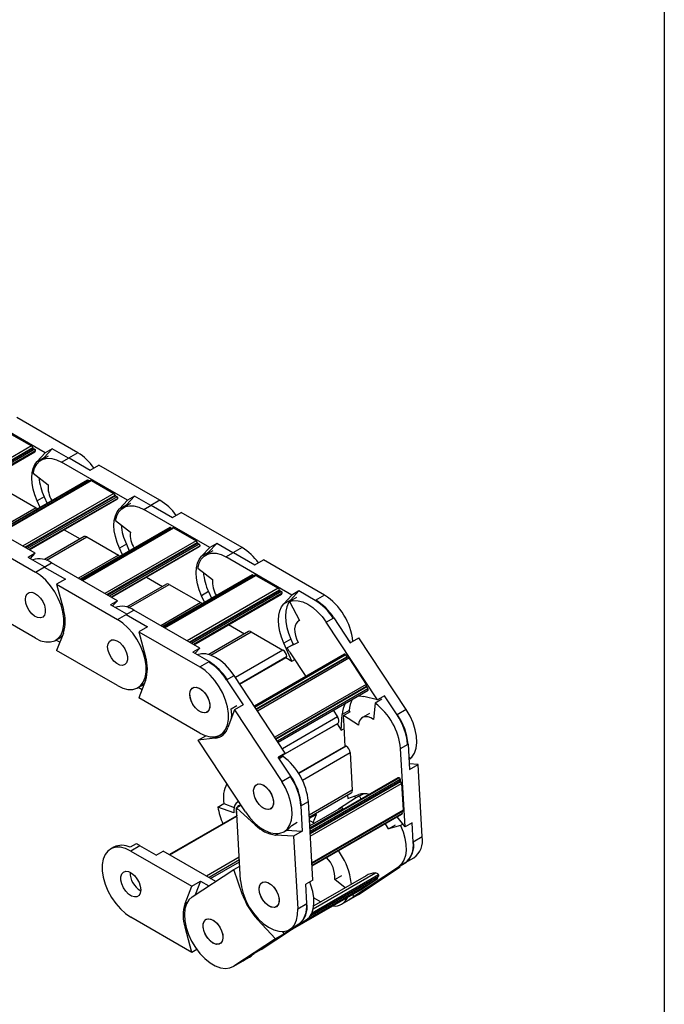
# Model space of a CAD drawing. Header units: millimetres. Extents: x 19 to 819, y 19 to 629.
# Tile 7 of 8: x 764 to 819, y 472 to 556. Entities that reach past the tile are written whole.
import ezdxf

# ---------------------------------------------------------------- set-up
doc = ezdxf.new("R2010")
doc.units = ezdxf.units.MM
doc.header["$LTSCALE"] = 3
doc.layers.add('TEXT', color=140, linetype='Continuous', lineweight=25)

msp = doc.modelspace()

# ---------------------------------------------------------------- linework, layer by layer
for p, q in [((766.45, 519.123), (760.836, 522.364)), ((769.215, 519.119), (764.024, 522.115)), ((763.381, 520.796), (765.291, 519.694)), ((765.291, 519.694), (757.527, 515.212)), ((757.7, 515.112), (765.391, 519.552)), ((765.433, 519.49), (757.775, 515.069)), ((765.566, 519.413), (757.909, 514.992)), ((765.625, 519.276), (758.056, 514.907)), ((765.433, 519.49), (765.566, 519.413)), ((766.354, 518.726), (767.044, 519.466)), ((767.044, 519.466), (766.45, 519.123)), ((768.43, 518.666), (767.044, 519.466)), ((758.087, 514.889), (765.558, 519.201)), ((766.45, 519.123), (765.76, 518.383)), ((765.76, 518.383), (766.354, 518.726)), ((766.705, 518.836), (766.111, 518.494)), ((766.354, 518.726), (766.218, 518.555)), ((767.836, 518.323), (768.473, 518.69)), ((769.215, 519.119), (768.43, 518.666)), ((768.473, 518.69), (770.282, 517.645)), ((773.45, 515.082), (767.836, 518.323)), ((770.282, 517.645), (771.025, 518.074)), ((776.215, 515.078), (771.025, 518.074)), ((770.061, 516.796), (762.422, 512.386)), ((762.448, 512.371), (770.106, 516.792)), ((770.307, 516.763), (762.574, 512.299)), ((762.618, 512.273), (770.382, 516.755)), ((765.434, 517.382), (766.698, 516.395)), ((770.106, 516.792), (770.232, 516.719)), ((770.382, 516.755), (772.291, 515.653)), ((762.989, 515.989), (765.683, 514.434)), ((772.291, 515.653), (764.527, 511.171)), ((764.7, 511.071), (772.392, 515.511)), ((772.433, 515.449), (764.775, 511.028)), ((772.567, 515.371), (764.909, 510.951)), ((772.625, 515.235), (765.056, 510.865)), ((765.088, 510.847), (772.558, 515.16)), ((766.354, 515.368), (765.76, 515.025)), ((766.014, 514.46), (765.76, 515.025)), ((766.354, 515.368), (766.608, 514.803)), ((772.433, 515.449), (772.567, 515.371)), ((773.45, 515.082), (772.76, 514.342)), ((773.354, 514.685), (774.044, 515.425)), ((774.044, 515.425), (773.45, 515.082)), ((775.43, 514.624), (774.044, 515.425)), ((776.215, 515.078), (775.43, 514.624)), ((765.683, 514.434), (762.279, 512.469)), ((772.76, 514.342), (773.354, 514.685)), ((773.706, 514.795), (773.112, 514.452)), ((773.354, 514.685), (773.218, 514.514)), ((774.837, 514.282), (775.473, 514.649)), ((780.45, 511.041), (774.837, 514.282)), ((775.473, 514.649), (777.283, 513.604)), ((765.601, 510.551), (759.987, 513.792)), ((772.434, 513.341), (773.698, 512.354)), ((777.283, 513.604), (778.025, 514.033)), ((783.216, 511.036), (778.025, 514.033)), ((768.057, 512.561), (769.423, 511.773)), ((777.061, 512.755), (769.422, 508.345)), ((769.448, 508.33), (777.106, 512.751)), ((777.307, 512.721), (769.574, 508.257)), ((769.618, 508.232), (777.382, 512.714)), ((777.106, 512.751), (777.232, 512.678)), ((777.382, 512.714), (779.291, 511.612)), ((760.418, 511.951), (765.609, 508.954)), ((769.764, 511.97), (766.375, 510.014)), ((766.545, 509.959), (769.989, 511.948)), ((769.989, 511.948), (772.683, 510.393)), ((779.291, 511.612), (771.527, 507.13)), ((771.701, 507.03), (779.392, 511.47)), ((779.433, 511.407), (771.775, 506.987)), ((779.567, 511.33), (771.909, 506.909)), ((779.626, 511.194), (772.057, 506.824)), ((772.088, 506.806), (779.559, 511.119)), ((773.354, 511.327), (772.76, 510.984)), ((773.014, 510.419), (772.76, 510.984)), ((773.354, 511.327), (773.608, 510.762)), ((779.433, 511.407), (779.567, 511.33)), ((780.45, 511.041), (779.76, 510.301)), ((780.354, 510.644), (781.044, 511.384)), ((781.044, 511.384), (780.45, 511.041)), ((782.431, 510.583), (781.044, 511.384)), ((783.216, 511.036), (782.431, 510.583)), ((765.601, 510.551), (765.007, 510.208)), ((766.394, 509.408), (765.007, 510.208)), ((765.185, 510.105), (765.601, 510.551)), ((772.683, 510.393), (769.279, 508.427)), ((779.76, 510.301), (780.354, 510.644)), ((780.706, 510.754), (780.112, 510.411)), ((780.354, 510.644), (780.219, 510.473)), ((781.837, 510.24), (782.473, 510.608)), ((787.451, 506.999), (781.837, 510.24)), ((782.473, 510.608), (784.283, 509.563)), ((784.283, 509.563), (785.025, 509.992)), ((790.216, 506.995), (785.025, 509.992)), ((765.609, 508.954), (766.394, 509.408)), ((766.351, 509.383), (766.988, 509.75)), ((766.351, 509.383), (768.161, 508.338)), ((772.602, 506.51), (766.988, 509.75)), ((779.434, 509.299), (780.698, 508.312)), ((768.161, 508.338), (767.419, 507.91)), ((775.057, 508.52), (776.423, 507.732)), ((784.062, 508.714), (776.422, 504.304)), ((776.449, 504.289), (784.107, 508.71)), ((784.307, 508.68), (776.575, 504.216)), ((776.618, 504.191), (784.382, 508.673)), ((784.107, 508.71), (784.232, 508.637)), ((784.382, 508.673), (786.292, 507.571)), ((767.419, 507.91), (772.609, 504.913)), ((767.419, 507.91), (767.991, 505.763)), ((776.765, 507.929), (773.376, 505.973)), ((773.545, 505.918), (776.99, 507.907)), ((776.99, 507.907), (779.684, 506.351)), ((786.292, 507.571), (778.528, 503.089)), ((778.701, 502.988), (786.392, 507.429)), ((786.434, 507.366), (778.776, 502.945)), ((786.568, 507.289), (778.91, 502.868)), ((786.626, 507.152), (779.057, 502.783)), ((779.088, 502.765), (786.559, 507.078)), ((780.354, 507.286), (779.76, 506.943)), ((780.014, 506.378), (779.76, 506.943)), ((780.354, 507.286), (780.608, 506.72)), ((786.434, 507.366), (786.568, 507.289)), ((787.451, 506.999), (786.761, 506.26)), ((787.836, 506.777), (787.242, 506.434)), ((787.355, 506.603), (788.045, 507.342)), ((788.045, 507.342), (787.451, 506.999)), ((789.431, 506.542), (788.045, 507.342)), ((790.216, 506.995), (789.431, 506.542)), ((765.609, 503.32), (760.418, 506.317)), ((772.602, 506.51), (772.008, 506.167)), ((773.394, 505.366), (772.008, 506.167)), ((772.186, 506.064), (772.602, 506.51)), ((779.684, 506.351), (776.28, 504.386)), ((786.761, 506.26), (787.355, 506.603)), ((787.242, 506.434), (788.081, 504.829)), ((772.609, 504.913), (773.394, 505.366)), ((773.352, 505.342), (773.988, 505.709)), ((773.352, 505.342), (775.161, 504.297)), ((779.602, 502.468), (773.988, 505.709)), ((790.378, 504.676), (791.015, 505.044)), ((791.015, 505.044), (792.418, 502.914)), ((775.161, 504.297), (774.419, 503.869)), ((782.057, 504.479), (783.423, 503.69)), ((788.079, 504.832), (788.02, 504.798)), ((794.73, 498.069), (790.378, 504.676)), ((767.334, 503.15), (767.609, 503.309)), ((767.991, 503.761), (767.419, 502.276)), ((774.419, 503.869), (779.609, 500.872)), ((774.419, 503.869), (774.991, 501.722)), ((783.765, 503.888), (780.376, 501.931)), ((780.545, 501.877), (783.99, 503.865)), ((783.99, 503.865), (786.684, 502.31)), ((792.418, 502.914), (793.16, 503.342)), ((797.184, 497.233), (793.16, 503.342)), ((767.689, 502.977), (767.362, 503.166)), ((779.602, 502.468), (779.008, 502.126)), ((779.186, 502.023), (779.602, 502.468)), ((787.355, 503.245), (786.761, 502.902)), ((787.451, 501.365), (786.761, 502.902)), ((787.992, 502.959), (787.054, 502.489)), ((787.054, 502.489), (787.648, 502.832)), ((787.355, 503.245), (787.562, 502.782)), ((792.298, 503.095), (792.343, 503.121)), ((792.343, 503.121), (792.357, 503.005)), ((772.609, 499.279), (767.419, 502.276)), ((780.394, 501.325), (779.008, 502.126)), ((779.393, 501.903), (779.393, 501.903)), ((786.684, 502.31), (782.641, 499.976)), ((782.991, 499.444), (787.002, 501.759)), ((783.016, 499.407), (786.971, 501.69)), ((791.932, 501.948), (784.259, 497.519)), ((784.304, 497.451), (792.017, 501.904)), ((784.408, 497.294), (792.121, 501.746)), ((792.174, 501.715), (784.437, 497.249)), ((784.509, 497.139), (792.298, 501.635)), ((786.93, 501.666), (787.451, 501.365)), ((787.296, 502.088), (788.64, 500.047)), ((792.017, 501.904), (792.121, 501.746)), ((792.298, 501.635), (793.778, 499.388)), ((779.609, 500.872), (780.394, 501.325)), ((787.451, 501.365), (787.684, 501.5)), ((781.893, 499.778), (782.529, 500.145)), ((786.881, 493.538), (782.529, 500.145)), ((774.334, 499.108), (774.61, 499.268)), ((774.689, 498.936), (774.362, 499.124)), ((774.991, 499.72), (774.419, 498.234)), ((781.893, 499.778), (783.296, 497.648)), ((793.778, 499.388), (785.99, 494.892)), ((786.073, 494.765), (793.81, 499.231)), ((793.821, 499.165), (786.108, 494.712)), ((793.821, 499.165), (793.925, 499.007)), ((793.925, 499.007), (786.212, 494.554)), ((786.266, 494.472), (793.93, 498.895)), ((794.73, 498.069), (793.573, 498.358)), ((795.324, 498.412), (794.73, 498.069)), ((796.399, 496.78), (795.324, 498.412)), ((779.609, 495.238), (774.419, 498.234)), ((782.288, 497.316), (782.754, 497.586)), ((783.296, 497.648), (782.553, 497.219)), ((794.524, 497.794), (794.387, 496.399)), ((795.118, 498.137), (794.524, 497.794)), ((782.553, 497.219), (782.004, 495.711)), ((782.553, 497.219), (786.577, 491.11)), ((791.329, 496.613), (786.639, 493.906)), ((790.956, 497.179), (791.329, 496.613)), ((791.648, 495.48), (791.736, 496.815)), ((792.33, 497.158), (791.736, 496.815)), ((791.83, 496.74), (792.424, 497.082)), ((793.111, 495.9), (791.83, 496.74)), ((792.33, 497.158), (792.321, 497.023)), ((794.041, 496.902), (793.447, 496.559)), ((797.184, 497.233), (796.399, 496.78)), ((786.317, 493.15), (791.374, 496.07)), ((786.317, 493.15), (791.367, 496.065)), ((791.292, 496.022), (791.648, 495.48)), ((791.367, 496.065), (791.374, 496.07)), ((791.83, 496.357), (791.959, 494.091)), ((779.471, 494.631), (780.121, 495.005)), ((781.651, 495.22), (780.908, 494.791)), ((781.334, 495.067), (781.61, 495.226)), ((781.587, 495.213), (781.651, 495.22)), ((781.651, 495.22), (781.734, 495.232)), ((791.648, 495.48), (791.873, 495.61)), ((780.908, 494.791), (779.471, 494.631)), ((783.495, 488.521), (779.471, 494.631)), ((792.003, 494.117), (788.015, 491.815)), ((792.071, 494.113), (788.035, 491.783)), ((796.698, 493.929), (797.334, 494.296)), ((797.334, 494.296), (797.457, 492.14)), ((786.881, 493.538), (786.287, 493.195)), ((786.362, 493.082), (786.675, 493.263)), ((788.342, 491.227), (792.41, 493.576)), ((792.41, 493.576), (792.592, 490.367)), ((797.078, 487.241), (796.698, 493.929)), ((787.362, 491.563), (786.287, 493.195)), ((797.401, 493.121), (797.497, 493.177)), ((797.497, 493.177), (797.405, 493.055)), ((798.199, 492.569), (797.43, 492.62)), ((797.457, 492.14), (798.199, 492.569)), ((798.551, 486.386), (798.199, 492.569)), ((786.577, 491.11), (787.362, 491.563)), ((796.49, 491.413), (788.981, 487.078)), ((788.982, 487.054), (796.569, 491.434)), ((788.992, 486.892), (796.661, 491.32)), ((789.001, 486.733), (796.67, 491.161)), ((796.706, 491.095), (789.005, 486.649)), ((789.017, 486.453), (796.786, 490.938)), ((796.661, 491.32), (796.67, 491.161)), ((796.786, 490.938), (796.915, 488.664)), ((792.592, 490.367), (788.915, 488.243)), ((788.925, 488.071), (792.5, 490.135)), ((792.194, 489.959), (792.21, 489.67)), ((792.21, 489.67), (793.147, 490.001)), ((792.812, 489.883), (792.824, 489.669)), ((793.501, 490.073), (793.013, 489.792)), ((793.198, 489.878), (793.54, 490.075)), ((793.34, 489.594), (793.198, 489.878)), ((781.15, 488.938), (781.659, 489.232)), ((781.659, 489.232), (782.519, 488.911)), ((782.725, 488.874), (783.115, 489.099)), ((782.914, 489.404), (782.803, 489.34)), ((788.213, 489.03), (788.849, 489.398)), ((788.213, 489.03), (788.335, 486.874)), ((789.229, 482.71), (788.849, 489.398)), ((792.956, 489.756), (791.419, 488.744)), ((782.763, 488.2), (777.017, 484.882)), ((782.508, 488.431), (781.15, 488.938)), ((783.077, 482.691), (782.725, 488.874)), ((784.333, 487.41), (782.725, 488.874)), ((789.528, 488.314), (788.93, 487.969)), ((791.641, 488.872), (788.967, 487.329)), ((791.788, 488.79), (788.976, 487.167)), ((796.915, 488.664), (789.146, 484.179)), ((789.149, 484.122), (796.884, 488.587)), ((796.819, 488.548), (789.149, 484.12)), ((796.828, 488.388), (789.158, 483.961)), ((789.16, 483.926), (796.809, 488.342)), ((789.258, 487.613), (789.528, 488.314)), ((789.528, 488.314), (789.437, 488.367)), ((791.788, 488.79), (791.826, 488.72)), ((796.819, 488.549), (796.819, 488.548)), ((796.819, 488.548), (796.828, 488.388)), ((777.061, 484.857), (782.766, 488.15)), ((784.41, 487.454), (784.333, 487.41)), ((787.442, 487.372), (787.909, 487.642)), ((788.94, 487.796), (789.359, 487.555)), ((795.662, 487.073), (796.256, 487.416)), ((796.688, 487.371), (795.662, 487.073)), ((797.078, 487.241), (796.4, 488.106)), ((796.886, 487.486), (796.688, 487.371)), ((797.672, 487.584), (797.078, 487.241)), ((797.766, 485.933), (797.672, 487.584)), ((786.063, 486.547), (786.285, 486.675)), ((787.593, 486.446), (786.063, 486.547)), ((786.761, 486.828), (787.037, 486.987)), ((786.995, 486.963), (788.335, 486.874)), ((788.335, 486.874), (787.593, 486.446)), ((774.185, 485.806), (773.676, 485.512)), ((787.593, 486.446), (787.944, 480.263)), ((798.551, 486.386), (797.766, 485.933)), ((772.282, 485.518), (772.006, 485.359)), ((774.516, 485.641), (773.731, 485.188)), ((773.731, 485.188), (778.921, 482.191)), ((775.902, 484.84), (774.516, 485.641)), ((775.902, 484.84), (776.496, 485.183)), ((780.96, 482.606), (776.496, 485.183)), ((782.964, 484.665), (780.18, 483.057)), ((782.978, 484.427), (780.392, 482.934)), ((780.524, 482.858), (782.986, 484.28)), ((797.157, 484.219), (795.922, 483.405)), ((796.521, 483.852), (797.157, 484.219)), ((797.129, 484.2), (797.842, 484.612)), ((778.949, 481.282), (782.492, 483.615)), ((782.492, 483.615), (783.007, 483.913)), ((783.251, 481.455), (782.492, 483.615)), ((789.163, 479.938), (794.806, 483.196)), ((789.267, 480.269), (794.556, 483.322)), ((792.688, 481.328), (796.521, 483.852)), ((793.12, 481.5), (796.664, 483.834)), ((795.922, 483.405), (796.664, 483.834)), ((796.664, 483.834), (796.629, 483.871)), ((778.921, 482.191), (779.664, 482.62)), ((779.664, 482.62), (779.216, 481.458)), ((779.664, 482.62), (780.366, 482.215)), ((789.229, 482.71), (788.635, 482.367)), ((788.729, 480.716), (788.635, 482.367)), ((788.638, 479.298), (794.721, 482.81)), ((794.736, 482.943), (788.987, 479.624)), ((789.05, 479.717), (794.74, 483.002)), ((789.057, 479.728), (794.832, 483.062)), ((793.759, 483.088), (789.309, 480.519)), ((791.097, 482.767), (791.691, 483.11)), ((791.993, 482.068), (791.097, 482.767)), ((792.515, 482.37), (792.439, 482.83)), ((794.721, 482.81), (793.417, 481.951)), ((794.832, 483.062), (794.74, 483.002)), ((778.349, 480.706), (778.921, 482.191)), ((783.322, 481.496), (783.251, 481.455)), ((787.334, 478.439), (793.415, 481.95)), ((793.417, 481.951), (787.335, 478.44)), ((792.278, 481.012), (793.063, 481.465)), ((792.335, 481.047), (793.282, 481.67)), ((793.12, 481.5), (792.335, 481.047)), ((792.688, 481.328), (792.657, 481.513)), ((793.282, 481.67), (792.688, 481.328)), ((793.063, 481.465), (793.12, 481.5)), ((793.415, 481.95), (793.417, 481.951)), ((778.527, 480.808), (778.349, 480.706)), ((787.944, 480.263), (788.729, 480.716)), ((789.311, 481.213), (789.912, 480.867)), ((791.684, 480.669), (792.32, 481.036)), ((792.335, 481.047), (792.278, 481.012)), ((792.32, 481.036), (792.378, 481.072)), ((778.921, 476.557), (773.731, 479.554)), ((784.518, 479.357), (784.591, 479.399)), ((786.057, 477.711), (784.518, 479.357)), ((784.839, 476.796), (788.672, 479.321)), ((788.035, 478.953), (786.8, 478.139)), ((788.035, 478.953), (788.672, 479.321)), ((778.349, 478.703), (778.424, 478.747)), ((778.921, 476.557), (778.349, 478.703)), ((786.8, 478.139), (786.057, 477.711)), ((786.624, 478.328), (786.8, 478.139)), ((787.235, 478.489), (787.978, 478.918)), ((786.057, 477.711), (782.514, 475.377)), ((779.35, 476.805), (778.921, 476.557)), ((783.298, 475.83), (784.245, 476.454)), ((784.839, 476.796), (784.245, 476.454)), ((782.456, 475.342), (783.241, 475.795)), ((782.514, 475.377), (783.298, 475.83)), ((783.198, 475.77), (783.835, 476.138)), ((783.256, 475.806), (783.198, 475.77)), ((783.241, 475.795), (783.298, 475.83))]:
    msp.add_line(p, q)
at = {"flags": 128}
for points in [[(765.76, 515.025), (765.563, 515.523), (765.419, 516.021), (765.331, 516.507), (765.301, 516.969), (765.331, 517.397), (765.419, 517.782), (765.563, 518.113), (765.76, 518.383)], [(765.434, 517.382), (765.544, 517.793), (765.723, 518.134), (765.967, 518.395), (766.268, 518.569), (766.616, 518.649), (767.002, 518.635), (767.413, 518.525), (767.836, 518.323)], [(765.683, 514.434), (765.745, 514.391), (765.802, 514.338)], [(772.76, 510.984), (772.563, 511.482), (772.419, 511.98), (772.331, 512.466), (772.302, 512.928), (772.331, 513.356), (772.419, 513.74), (772.563, 514.072), (772.76, 514.342)], [(772.434, 513.341), (772.544, 513.751), (772.724, 514.093), (772.968, 514.354), (773.268, 514.528), (773.617, 514.608), (774.002, 514.593), (774.413, 514.483), (774.837, 514.282)], [(772.683, 510.393), (772.745, 510.35), (772.803, 510.297)], [(779.76, 506.943), (779.563, 507.441), (779.419, 507.939), (779.331, 508.424), (779.302, 508.887), (779.331, 509.315), (779.419, 509.699), (779.563, 510.03), (779.76, 510.301)], [(779.434, 509.299), (779.544, 509.71), (779.724, 510.051), (779.968, 510.313), (780.269, 510.486), (780.617, 510.567), (781.003, 510.552), (781.413, 510.442), (781.837, 510.24)], [(765.609, 503.32), (766.057, 503.11), (766.49, 503.002), (766.893, 503.001), (767.252, 503.107), (767.556, 503.316), (767.793, 503.621), (767.955, 504.012), (768.038, 504.475), (768.038, 504.995), (767.955, 505.554), (767.793, 506.132), (767.556, 506.711), (767.252, 507.27), (766.893, 507.791), (766.49, 508.256), (766.057, 508.648), (765.609, 508.954)], [(764.76, 506.627), (764.798, 506.894), (764.908, 507.094), (765.08, 507.209), (765.299, 507.228), (765.545, 507.151), (765.798, 506.984), (766.033, 506.741), (766.231, 506.445), (766.373, 506.121), (766.448, 505.799), (766.448, 505.507), (766.373, 505.271), (766.231, 505.112), (766.033, 505.044), (765.798, 505.073), (765.545, 505.197), (765.299, 505.404), (765.08, 505.677), (764.908, 505.99), (764.798, 506.317), (764.76, 506.627)], [(764.76, 506.627), (764.798, 506.894), (764.908, 507.094), (765.08, 507.209), (765.299, 507.228), (765.545, 507.151), (765.798, 506.984), (766.033, 506.741), (766.231, 506.445), (766.373, 506.121), (766.448, 505.799), (766.448, 505.507), (766.373, 505.271), (766.231, 505.112), (766.033, 505.044), (765.798, 505.073), (765.545, 505.197), (765.299, 505.404), (765.08, 505.677), (764.908, 505.99), (764.798, 506.317), (764.76, 506.627)], [(779.684, 506.351), (779.746, 506.308), (779.803, 506.256)], [(786.761, 502.902), (786.564, 503.4), (786.42, 503.897), (786.332, 504.383), (786.302, 504.845), (786.332, 505.274), (786.42, 505.658), (786.564, 505.989), (786.761, 506.26)], [(787.355, 506.603), (787.158, 506.332), (787.014, 506.001), (786.926, 505.617), (786.896, 505.188), (786.926, 504.726), (787.014, 504.24), (787.158, 503.743), (787.355, 503.245)], [(787.242, 506.434), (787.587, 506.523), (787.97, 506.516), (788.379, 506.413), (788.802, 506.219), (789.226, 505.939), (789.638, 505.58), (790.026, 505.155), (790.378, 504.676)], [(772.609, 499.279), (773.057, 499.068), (773.49, 498.961), (773.893, 498.96), (774.253, 499.066), (774.556, 499.275), (774.793, 499.58), (774.956, 499.971), (775.038, 500.434), (775.038, 500.954), (774.956, 501.513), (774.793, 502.091), (774.556, 502.67), (774.253, 503.229), (773.893, 503.75), (773.49, 504.214), (773.057, 504.607), (772.609, 504.913)], [(788.081, 504.829), (787.922, 504.726), (787.799, 504.569), (787.718, 504.364), (787.683, 504.12), (787.694, 503.846), (787.751, 503.553), (787.852, 503.253), (787.992, 502.959)], [(767.609, 503.309), (767.719, 503.381), (767.914, 503.562)], [(771.761, 502.586), (771.798, 502.853), (771.908, 503.053), (772.08, 503.168), (772.299, 503.187), (772.546, 503.11), (772.798, 502.942), (773.033, 502.7), (773.231, 502.404), (773.374, 502.08), (773.448, 501.758), (773.448, 501.466), (773.374, 501.23), (773.231, 501.071), (773.033, 501.003), (772.798, 501.032), (772.546, 501.156), (772.299, 501.363), (772.08, 501.636), (771.908, 501.949), (771.798, 502.275), (771.761, 502.586)], [(771.761, 502.586), (771.798, 502.853), (771.908, 503.053), (772.08, 503.168), (772.299, 503.187), (772.546, 503.11), (772.798, 502.942), (773.033, 502.7), (773.231, 502.404), (773.374, 502.08), (773.448, 501.758), (773.448, 501.466), (773.374, 501.23), (773.231, 501.071), (773.033, 501.003), (772.798, 501.032), (772.546, 501.156), (772.299, 501.363), (772.08, 501.636), (771.908, 501.949), (771.798, 502.275), (771.761, 502.586)], [(782.529, 500.145), (782.178, 500.624), (781.79, 501.049), (781.377, 501.407), (780.953, 501.688), (780.53, 501.882), (780.121, 501.985), (779.738, 501.992), (779.393, 501.903)], [(792.017, 501.904), (792.004, 501.921), (791.989, 501.935), (791.973, 501.945), (791.958, 501.951), (791.943, 501.952), (791.932, 501.948)], [(779.609, 495.238), (780.058, 495.027), (780.491, 494.919), (780.894, 494.918), (781.253, 495.024), (781.556, 495.233), (781.793, 495.539), (781.956, 495.929), (782.039, 496.393), (782.039, 496.913), (781.956, 497.471), (781.793, 498.05), (781.556, 498.629), (781.253, 499.188), (780.894, 499.709), (780.491, 500.173), (780.058, 500.565), (779.609, 500.872)], [(774.61, 499.268), (774.72, 499.34), (774.915, 499.521)], [(778.761, 498.545), (778.799, 498.812), (778.908, 499.012), (779.08, 499.126), (779.299, 499.146), (779.546, 499.069), (779.798, 498.901), (780.034, 498.659), (780.231, 498.362), (780.374, 498.039), (780.449, 497.717), (780.449, 497.425), (780.374, 497.188), (780.231, 497.029), (780.034, 496.961), (779.798, 496.991), (779.546, 497.114), (779.299, 497.322), (779.08, 497.594), (778.908, 497.908), (778.799, 498.234), (778.761, 498.545)], [(778.952, 499.054), (779.139, 499.142), (779.368, 499.134), (779.618, 499.03), (779.868, 498.839), (780.095, 498.579), (780.278, 498.272), (780.403, 497.945), (780.456, 497.629), (780.435, 497.351), (780.34, 497.135), (780.18, 497), (779.97, 496.96), (779.727, 497.017), (779.474, 497.166), (779.233, 497.394), (779.026, 497.681), (778.87, 498.001), (778.78, 498.326), (778.764, 498.627), (778.823, 498.877), (778.952, 499.054)], [(793.098, 498.415), (793.21, 498.414), (793.573, 498.358)], [(793.93, 498.895), (793.937, 498.902), (793.945, 498.914), (793.948, 498.929), (793.948, 498.948), (793.944, 498.968), (793.936, 498.988), (793.925, 499.007)], [(782.316, 496.567), (782.325, 496.794), (782.288, 497.316)], [(794.387, 496.399), (794.155, 496.535), (793.927, 496.614), (793.713, 496.635), (793.521, 496.595), (793.359, 496.496), (793.234, 496.343), (793.15, 496.141), (793.111, 495.9)], [(797.409, 492.976), (797.668, 493.199), (797.884, 493.531), (798.023, 493.945), (798.081, 494.427), (798.056, 494.961), (797.949, 495.528), (797.763, 496.108), (797.505, 496.683), (797.184, 497.233)], [(781.61, 495.226), (781.72, 495.298), (781.878, 495.439)], [(783.495, 488.521), (783.869, 488.016), (784.283, 487.572), (784.722, 487.204), (785.172, 486.925), (785.617, 486.744), (786.042, 486.669), (786.434, 486.7), (786.777, 486.837), (787.062, 487.076), (787.277, 487.408), (787.416, 487.822), (787.474, 488.304), (787.449, 488.838), (787.342, 489.405), (787.156, 489.985), (786.899, 490.56), (786.577, 491.11)], [(784.979, 490.827), (785.231, 490.657), (785.466, 490.413), (785.662, 490.116), (785.803, 489.792), (785.876, 489.47), (785.875, 489.179), (785.798, 488.945), (785.654, 488.788), (785.455, 488.722), (785.219, 488.753), (784.967, 488.879), (784.721, 489.088), (784.503, 489.362), (784.332, 489.676), (784.224, 490.003), (784.188, 490.312), (784.227, 490.578), (784.339, 490.776), (784.512, 490.889), (784.732, 490.906), (784.979, 490.827)], [(784.379, 490.814), (784.566, 490.903), (784.795, 490.895), (785.045, 490.79), (785.295, 490.6), (785.522, 490.339), (785.705, 490.032), (785.829, 489.706), (785.883, 489.39), (785.862, 489.111), (785.767, 488.895), (785.607, 488.761), (785.396, 488.721), (785.154, 488.777), (784.901, 488.927), (784.66, 489.155), (784.453, 489.441), (784.297, 489.762), (784.207, 490.086), (784.191, 490.387), (784.25, 490.637), (784.379, 490.814)], [(782.923, 489.39), (782.838, 489.358), (782.696, 489.257), (782.588, 489.107), (782.519, 488.914), (782.492, 488.685), (782.508, 488.431)], [(782.791, 488.912), (782.93, 489.066), (783.095, 489.13)], [(791.788, 488.79), (791.772, 488.814), (791.753, 488.836), (791.733, 488.853), (791.712, 488.867), (791.692, 488.876), (791.672, 488.879), (791.654, 488.878), (791.641, 488.872)], [(787.037, 486.987), (787.197, 487.098), (787.442, 487.372)], [(795.662, 487.073), (795.505, 487.361), (795.394, 487.525)], [(796.688, 487.371), (796.913, 486.825), (797.072, 486.278), (797.16, 485.746), (797.174, 485.247), (797.115, 484.796), (796.983, 484.405), (796.783, 484.087), (796.521, 483.852)], [(773.731, 485.188), (773.283, 485.399), (772.85, 485.506), (772.447, 485.507), (772.087, 485.401), (771.784, 485.192), (771.547, 484.887), (771.384, 484.496), (771.302, 484.033), (771.302, 483.513), (771.384, 482.954), (771.547, 482.376), (771.784, 481.797), (772.087, 481.238), (772.447, 480.717), (772.85, 480.253), (773.283, 479.86), (773.731, 479.554)], [(774.579, 481.881), (774.542, 481.614), (774.432, 481.414), (774.26, 481.299), (774.041, 481.28), (773.794, 481.357), (773.542, 481.524), (773.307, 481.767), (773.109, 482.063), (772.966, 482.387), (772.892, 482.709), (772.892, 483.001), (772.966, 483.237), (773.109, 483.396), (773.307, 483.464), (773.542, 483.435), (773.794, 483.311), (774.041, 483.104), (774.26, 482.831), (774.432, 482.518), (774.542, 482.191), (774.579, 481.881)], [(794.832, 483.062), (794.841, 483.072), (794.847, 483.085), (794.849, 483.102), (794.847, 483.121), (794.841, 483.141), (794.832, 483.161), (794.82, 483.18), (794.806, 483.196)], [(783.077, 482.691), (783.148, 482.136), (783.301, 481.559), (783.528, 480.979), (783.823, 480.416), (784.176, 479.89), (784.574, 479.417), (785.003, 479.014), (785.451, 478.695), (785.9, 478.471), (786.336, 478.349), (786.743, 478.334), (787.109, 478.426), (787.421, 478.622), (787.667, 478.915), (787.84, 479.295), (787.933, 479.749), (787.944, 480.263)], [(785.453, 482.488), (785.705, 482.318), (785.94, 482.074), (786.137, 481.777), (786.278, 481.453), (786.35, 481.131), (786.349, 480.84), (786.272, 480.606), (786.129, 480.449), (785.93, 480.383), (785.694, 480.414), (785.441, 480.54), (785.195, 480.749), (784.977, 481.023), (784.806, 481.337), (784.698, 481.664), (784.662, 481.974), (784.701, 482.239), (784.813, 482.437), (784.986, 482.55), (785.206, 482.567), (785.453, 482.488)], [(786.09, 481.858), (786.247, 481.539), (786.338, 481.214), (786.356, 480.912), (786.299, 480.66), (786.172, 480.481), (785.986, 480.391), (785.758, 480.397), (785.508, 480.499), (785.258, 480.688), (785.03, 480.947), (784.845, 481.253), (784.72, 481.579), (784.664, 481.896), (784.684, 482.175), (784.777, 482.393), (784.936, 482.529), (785.145, 482.572), (785.387, 482.518), (785.64, 482.371), (785.881, 482.144), (786.09, 481.858)], [(788.672, 479.321), (788.934, 479.556), (789.134, 479.874), (789.266, 480.264), (789.325, 480.716), (789.311, 481.215), (789.223, 481.747), (789.064, 482.294), (788.964, 482.557)], [(778.949, 481.282), (778.673, 481.03), (778.467, 480.686), (778.339, 480.262), (778.292, 479.772), (778.328, 479.233), (778.446, 478.664), (778.641, 478.082), (778.908, 477.51), (779.237, 476.965), (779.617, 476.467), (780.035, 476.032), (780.476, 475.675), (780.926, 475.409), (781.37, 475.242), (781.792, 475.18), (782.177, 475.226), (782.514, 475.377)], [(781.31, 478.711), (781.467, 478.391), (781.559, 478.066), (781.577, 477.764), (781.52, 477.513), (781.393, 477.334), (781.207, 477.243), (780.978, 477.249), (780.728, 477.351), (780.478, 477.54), (780.251, 477.799), (780.066, 478.105), (779.94, 478.431), (779.885, 478.748), (779.905, 479.028), (779.998, 479.246), (780.156, 479.382), (780.366, 479.425), (780.608, 479.37), (780.861, 479.223), (781.102, 478.997), (781.31, 478.711)], [(781.58, 477.84), (781.542, 477.573), (781.432, 477.373), (781.26, 477.258), (781.041, 477.238), (780.795, 477.316), (780.542, 477.483), (780.307, 477.726), (780.109, 478.022), (779.967, 478.346), (779.892, 478.668), (779.892, 478.96), (779.967, 479.196), (780.109, 479.355), (780.307, 479.423), (780.542, 479.394), (780.795, 479.27), (781.041, 479.063), (781.26, 478.79), (781.432, 478.477), (781.542, 478.15), (781.58, 477.84)], [(783.835, 476.138), (783.979, 476.236), (784.126, 476.375)]]:
    msp.add_lwpolyline(points, dxfattribs=at)
for centre, radius, start, end in [((765.163, 519.497), 0.235, 13.5615, 57.08689), ((765.484, 519.569), 0.094, 190.06348, 237.07143), ((765.473, 519.345), 0.167, 300.7196, 335.6865), ((765.504, 519.305), 0.124, 346.40708, 59.8967), ((766.729, 515.077), 4.745, 35.40882, 58.39982), ((770.91, 517.486), 5.025, 185.42247, 204.9296), ((770.08, 516.757), 0.0435, 52.99098, 115.69856), ((770.338, 516.696), 0.0737, 53.57906, 115.11048), ((768.877, 516.191), 2.189, 174.64923, 211.7582), ((772.163, 515.456), 0.235, 13.5615, 57.08689), ((772.484, 515.527), 0.094, 190.06348, 237.07143), ((772.473, 515.304), 0.167, 300.7196, 335.6865), ((772.505, 515.264), 0.124, 346.40708, 59.8967), ((773.729, 511.036), 4.745, 35.40882, 58.39982), ((777.911, 513.445), 5.025, 185.42247, 204.9296), ((777.08, 512.716), 0.0435, 52.99098, 115.69856), ((777.338, 512.655), 0.0737, 53.57906, 115.11048), ((769.857, 511.764), 0.226, 54.38242, 114.30712), ((775.877, 512.149), 2.189, 174.64923, 211.7582), ((779.164, 511.415), 0.235, 13.5615, 57.08689), ((779.485, 511.486), 0.094, 190.06348, 237.07143), ((779.473, 511.262), 0.167, 300.7196, 335.6865), ((779.505, 511.223), 0.124, 346.40708, 59.8967), ((780.729, 506.995), 4.745, 35.40882, 58.39982), ((765.965, 508.339), 1.744, 54.07185, 109.15823), ((784.911, 509.404), 5.025, 185.42247, 204.9296), ((782.878, 508.108), 2.189, 174.64923, 211.7582), ((784.08, 508.675), 0.0435, 52.99098, 115.69856), ((784.339, 508.614), 0.0737, 53.57906, 115.11048), ((776.858, 507.723), 0.226, 54.38242, 114.30712), ((786.164, 507.374), 0.235, 13.5615, 57.08689), ((786.485, 507.445), 0.094, 190.06348, 237.07143), ((786.474, 507.221), 0.167, 300.7196, 335.6865), ((786.505, 507.182), 0.124, 346.40708, 59.8967), ((787.309, 502.486), 5.365, 5.97375, 57.18597), ((772.965, 504.297), 1.744, 54.07185, 109.15823), ((786.904, 502.444), 4.815, 32.33921, 58.34172), ((786.961, 502.483), 4.795, 32.28373, 58.3972), ((764.814, 504.762), 3.331, 342.50572, 17.49428), ((783.858, 503.681), 0.226, 54.38242, 114.30712), ((792.276, 505.367), 5.963, 208.86543, 213.36666), ((771.815, 500.721), 3.331, 342.50572, 17.49428), ((786.311, 501.728), 0.692, 2.60548, 57.39452), ((786.929, 501.751), 0.0739, 305.01333, 6.29885), ((792.17, 501.769), 0.0541, 205.01728, 274.40639), ((792.168, 501.569), 0.146, 26.8711, 87.50621), ((777.839, 497.217), 4.795, 32.28373, 58.3972), ((777.867, 497.227), 4.815, 32.33921, 58.34172), ((793.631, 499.276), 0.185, 345.84392, 37.27806), ((793.875, 499.208), 0.0692, 160.30614, 218.57128), ((793.85, 496.739), 2.116, 150.23816, 177.92861), ((794.444, 497.082), 2.116, 150.23816, 177.92861), ((791.287, 493.429), 5.434, 5.27368, 53.43746), ((790.995, 496.312), 0.45, 327.47663, 42.13459), ((795.075, 496.548), 3.25, 176.6182, 183.36529), ((792.121, 493.844), 5.188, 4.72504, 34.46184), ((792.048, 493.827), 5.307, 5.0652, 34.12168), ((780.75, 496.093), 1.311, 276.96341, 343.09053), ((792.034, 494.053), 0.0705, 58.21859, 115.77088), ((791.724, 493.519), 0.688, 4.76359, 59.72608), ((783.438, 488.898), 5.434, 5.27368, 53.43746), ((782.985, 488.582), 5.247, 4.89455, 34.29233), ((783.024, 488.606), 5.251, 4.83943, 34.27812), ((784.08, 489.722), 2.47, 151.08935, 191.44715), ((796.569, 491.273), 0.161, 90.31065, 119.64688), ((796.541, 491.317), 0.12, 1.60465, 76.75236), ((796.765, 491.169), 0.0949, 185.3397, 232.02793), ((796.548, 490.916), 0.239, 5.43215, 48.45366), ((792.366, 490.323), 0.23, 305.46169, 10.95726), ((793.592, 488.79), 1.157, 109.90784, 123.34822), ((793.628, 488.493), 1.583, 73.90827, 107.7015), ((786.247, 489.712), 5.155, 188.62686, 205.18922), ((783.863, 488.51), 1.159, 167.45947, 195.98814), ((796.782, 488.38), 0.0464, 305.76625, 10.6527), ((796.838, 488.65), 0.0787, 306.36887, 10.05009), ((786.469, 489.527), 3.008, 224.73846, 262.23339), ((772.973, 484.142), 1.54, 62.83546, 116.67408), ((773.047, 483.11), 2.926, 59.87622, 67.11333), ((795.989, 485.615), 1.806, 306.28056, 10.1384), ((795.894, 485.684), 1.934, 310.78226, 8.12433), ((796.739, 486.081), 1.837, 306.88757, 9.53139), ((786.755, 481.798), 5.777, 10.29728, 36.36642), ((788.668, 482.925), 2.435, 356.28838, 44.77129), ((775.438, 483.356), 1.769, 179.12238, 240.87224), ((794.655, 481.515), 1.81, 93.12085, 119.65453), ((794.523, 482.945), 0.378, 41.5328, 85.03616), ((794.638, 482.887), 0.113, 317.00876, 29.61739), ((794.777, 482.97), 0.0486, 138.7272, 213.67994), ((781.526, 479.705), 3.331, 162.50572, 197.49428), ((788.962, 483.472), 6.057, 199.44633, 222.79678), ((786.83, 480.396), 1.88, 309.87733, 9.02927), ((786.867, 480.423), 1.886, 309.97115, 8.93546), ((791.054, 481.759), 1.254, 264.04973, 335.94489)]:
    msp.add_arc(centre, radius, start, end)
at = {"layer": 'TEXT'}
msp.add_line((819.15, 628.65), (819.15, 19.05), dxfattribs=at)

doc.saveas('drawing.dxf')
